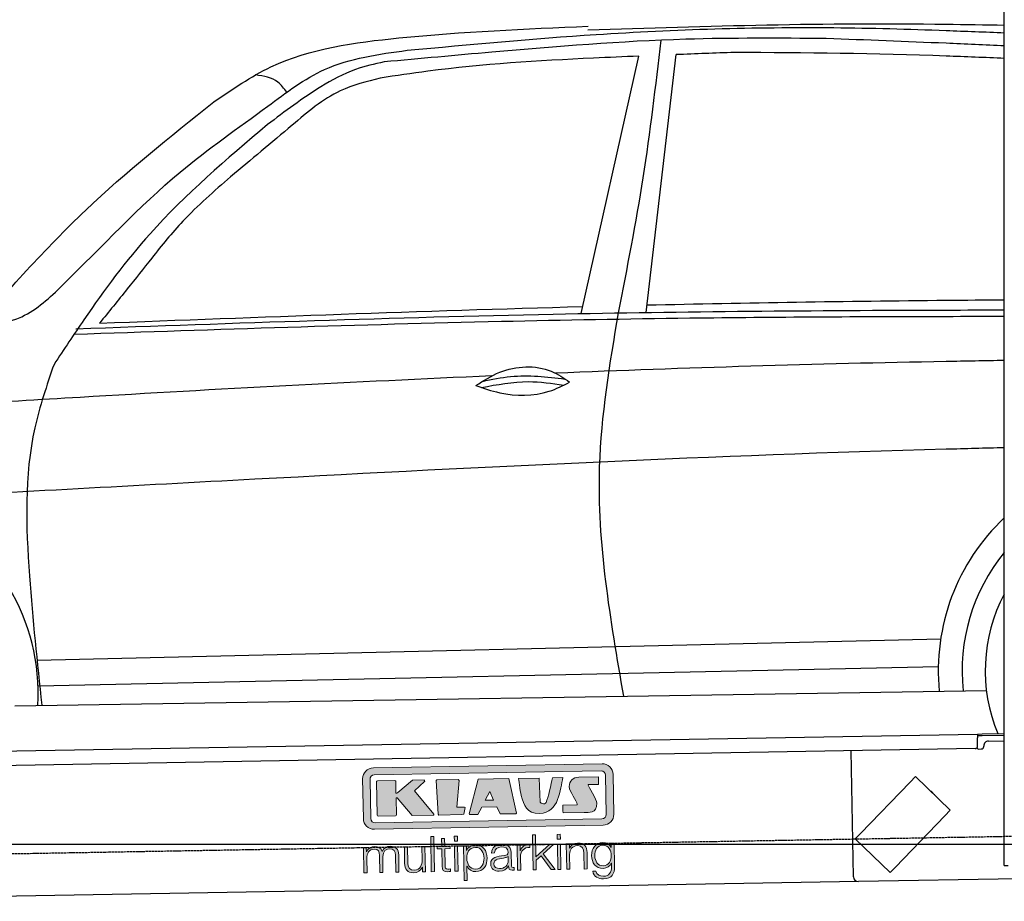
# Model space of a CAD drawing. Header units: millimetres. Extents: x 552 to 7231, y 5767 to 12036.
# Tile 3 of 6: x 2416 to 4448, y 7998 to 9817. Entities that reach past the tile are written whole.
import ezdxf

# ---------------------------------------------------------------- set-up
doc = ezdxf.new("R2010")
doc.units = ezdxf.units.MM
doc.linetypes.add('GEN3', pattern=[6.25, 5, -1.25])
doc.layers.get('0').update_dxf_attribs({"lineweight": 25})
doc.layers.add('3', color=6, linetype='GEN3', lineweight=25)
doc.layers.add('5', color=3, linetype='Continuous', lineweight=25)
doc.layers.add('Car', color=10, linetype='Continuous')
doc.layers.add('Logo', color=7, linetype='Continuous')

# ---------------------------------------------------------------- blocks, each defined once
blk = doc.blocks.new('KLAUS')
at = {"layer": 'Logo', "true_color": 0x7b7b7a}
h = blk.add_hatch(color=8, dxfattribs=at)
h.dxf.hatch_style = 2
edge = h.paths.add_edge_path()
edge.add_spline(control_points=[(3.6, 29.09), (2.88, 29.09), (2.3, 28.51), (2.3, 27.8), (2.3, 27.8), (2.3, 16.11), (2.3, 16.11), (2.3, 15.39), (2.88, 14.81), (3.6, 14.81), (3.6, 14.81), (71.16, 14.81), (71.16, 14.81), (71.88, 14.81), (72.46, 15.39), (72.46, 16.11), (72.46, 16.11), (72.46, 27.8), (72.46, 27.8), (72.46, 28.51), (71.88, 29.09), (71.16, 29.09), (71.16, 29.09), (3.6, 29.09), (3.6, 29.09), (3.6, 29.09), (3.6, 29.09), (3.6, 29.09)], knot_values=[0, 0, 0, 0, 1, 1, 1, 2, 2, 2, 3, 3, 3, 4, 4, 4, 5, 5, 5, 6, 6, 6, 7, 7, 7, 8, 8, 8, 9, 9, 9, 9], degree=3, periodic=0)
edge = h.paths.add_edge_path()
edge.add_spline(control_points=[(3.35, 31.23), (3.35, 31.23), (71.47, 31.23), (71.47, 31.23), (73.26, 31.23), (74.71, 29.77), (74.71, 27.99), (74.71, 27.99), (74.71, 16.17), (74.71, 16.17), (74.71, 14.38), (73.26, 12.93), (71.47, 12.93), (71.47, 12.93), (3.35, 12.93), (3.35, 12.93), (1.56, 12.93), (0.11, 14.38), (0.11, 16.17), (0.11, 16.17), (0.11, 27.99), (0.11, 27.99), (0.11, 29.77), (1.56, 31.23), (3.35, 31.23), (3.35, 31.23), (3.35, 31.23), (3.35, 31.23)], knot_values=[0, 0, 0, 0, 1, 1, 1, 2, 2, 2, 3, 3, 3, 4, 4, 4, 5, 5, 5, 6, 6, 6, 7, 7, 7, 8, 8, 8, 9, 9, 9, 9], degree=3, periodic=0)
h = blk.add_hatch(color=8, dxfattribs=at)
h.dxf.hatch_style = 2
edge = h.paths.add_edge_path()
edge.add_spline(control_points=[(4.5, 27.33), (4.5, 27.33), (9.7, 27.33), (9.7, 27.33), (9.84, 27.33), (9.96, 27.22), (9.96, 27.08), (9.96, 27.08), (9.96, 23.69), (9.96, 23.69), (9.96, 23.69), (9.94, 23.64), (10.04, 23.59), (10.14, 23.53), (10.2, 23.57), (10.2, 23.57), (10.2, 23.57), (10.51, 23.75), (10.51, 23.75), (10.51, 23.75), (14.94, 27.33), (14.94, 27.33), (14.94, 27.33), (18.41, 27.33), (18.41, 27.33), (18.41, 27.33), (18.49, 27.33), (18.56, 27.2), (18.65, 27.04), (18.53, 26.91), (18.53, 26.91), (18.53, 26.91), (15.49, 24.11), (15.49, 24.11), (15.49, 24.11), (21.14, 17.06), (21.14, 17.06), (21.14, 17.06), (21.13, 16.91), (21.13, 16.91), (21.08, 16.84), (20.99, 16.82), (20.99, 16.82), (20.99, 16.82), (14.7, 16.82), (14.7, 16.82), (14.7, 16.82), (10.26, 22.17), (10.26, 22.17), (10.26, 22.17), (10.19, 22.24), (10.08, 22.21), (9.97, 22.18), (9.96, 22.11), (9.96, 22.11), (9.96, 22.11), (9.96, 17.08), (9.96, 17.08), (9.96, 16.94), (9.84, 16.82), (9.7, 16.82), (9.7, 16.82), (4.5, 16.82), (4.5, 16.82), (4.36, 16.82), (4.25, 16.94), (4.25, 17.08), (4.25, 17.08), (4.25, 27.08), (4.25, 27.08), (4.25, 27.22), (4.36, 27.33), (4.5, 27.33), (4.5, 27.33), (4.5, 27.33), (4.5, 27.33)], knot_values=[0, 0, 0, 0, 1, 1, 1, 2, 2, 2, 3, 3, 3, 4, 4, 4, 5, 5, 5, 6, 6, 6, 7, 7, 7, 8, 8, 8, 9, 9, 9, 10, 10, 10, 11, 11, 11, 12, 12, 12, 13, 13, 13, 14, 14, 14, 15, 15, 15, 16, 16, 16, 17, 17, 17, 18, 18, 18, 19, 19, 19, 20, 20, 20, 21, 21, 21, 22, 22, 22, 23, 23, 23, 24, 24, 24, 25, 25, 25, 25], degree=3, periodic=0)
h = blk.add_hatch(color=8, dxfattribs=at)
h.dxf.hatch_style = 2
h.paths.add_polyline_path([(22.42, 17.06), (21.97, 27.15), (22.24, 27.33), (28.55, 27.33), (28.86, 26.97), (28.01, 19.08), (30.26, 19.07), (30.44, 18.95), (30.08, 16.95), (29.49, 16.82), (22.6, 16.82)])
h = blk.add_hatch(color=8, dxfattribs=at)
h.paths.add_polyline_path([(36.52, 21.01), (38.93, 21.01), (37.87, 23.57)])
h.paths.add_polyline_path([(34.52, 27.33), (43.65, 27.33), (45.76, 16.94), (45.57, 16.82), (40.83, 16.82), (39.89, 18.95), (35.42, 18.95), (34.27, 16.82), (31.78, 16.82), (31.66, 17)])
h = blk.add_hatch(color=8, dxfattribs=at)
h.dxf.hatch_style = 2
edge = h.paths.add_edge_path()
edge.add_spline(control_points=[(52.69, 27.32), (52.69, 27.32), (52.88, 20.14), (52.88, 20.14), (53.01, 19.89), (53.2, 19.77), (53.43, 19.71), (53.91, 19.59), (54.43, 19.57), (54.64, 20.03), (55.23, 21.34), (56.27, 25.45), (56.6, 27.33), (56.6, 27.33), (59.77, 27.33), (59.77, 27.33), (58.77, 23.9), (58.56, 16.82), (52.63, 16.76), (48.72, 16.72), (48.01, 19.35), (47.27, 22.24), (46.89, 23.68), (46.54, 27.33), (46.54, 27.33), (46.54, 27.33), (52.69, 27.32), (52.69, 27.32), (52.69, 27.32), (52.69, 27.32), (52.69, 27.32)], knot_values=[0, 0, 0, 0, 1, 1, 1, 2, 2, 2, 3, 3, 3, 4, 4, 4, 5, 5, 5, 6, 6, 6, 7, 7, 7, 8, 8, 8, 9, 9, 9, 10, 10, 10, 10], degree=3, periodic=0)
h = blk.add_hatch(color=8, dxfattribs=at)
h.dxf.hatch_style = 2
edge = h.paths.add_edge_path()
edge.add_spline(control_points=[(64.46, 27.33), (64.46, 27.33), (70.31, 27.33), (70.31, 27.33), (70.31, 26.52), (70.31, 26.02), (70.31, 25.12), (70.31, 25.12), (67.3, 25.12), (67.3, 25.12), (67.24, 25.04), (67.25, 25.11), (67.25, 24.91), (67.25, 24.88), (69.73, 20.38), (69.73, 19.57), (69.73, 16.4), (67.22, 16.81), (65.9, 16.82), (65.9, 16.82), (59.59, 16.82), (59.59, 16.82), (59.59, 17.76), (59.59, 18.23), (59.59, 19.14), (59.59, 19.14), (63.75, 19.14), (63.75, 19.14), (63.82, 19.22), (63.81, 19.11), (63.81, 19.31), (63.81, 20.32), (61.58, 23.06), (61.58, 24.63), (61.58, 26.33), (62.83, 27.34), (64.46, 27.33), (64.46, 27.33), (64.46, 27.33), (64.46, 27.33)], knot_values=[0, 0, 0, 0, 1, 1, 1, 2, 2, 2, 3, 3, 3, 4, 4, 4, 5, 5, 5, 6, 6, 6, 7, 7, 7, 8, 8, 8, 9, 9, 9, 10, 10, 10, 11, 11, 11, 12, 12, 12, 13, 13, 13, 13], degree=3, periodic=0)
at = {"layer": 'Logo', "true_color": 0xef7c00}
h = blk.add_hatch(color=30, dxfattribs=at)
h.dxf.hatch_style = 2
h.paths.add_polyline_path([(20.07, 0), (20.99, 0), (20.99, 10.45), (20.07, 10.45)])
h = blk.add_hatch(color=30, dxfattribs=at)
h.dxf.hatch_style = 2
edge = h.paths.add_edge_path()
edge.add_spline(control_points=[(24.22, 9.82), (24.22, 9.82), (23.3, 9.82), (23.3, 9.82), (23.3, 9.82), (23.3, 7.55), (23.3, 7.55), (23.3, 7.55), (21.98, 7.55), (21.98, 7.55), (21.98, 7.55), (21.98, 6.78), (21.98, 6.78), (21.98, 6.78), (23.3, 6.78), (23.3, 6.78), (23.3, 6.78), (23.3, 1.61), (23.3, 1.61), (23.28, 0.32), (23.71, -0.09), (24.94, -0.09), (25.22, -0.09), (25.48, -0.06), (25.76, -0.06), (25.76, -0.06), (25.76, 0.73), (25.76, 0.73), (25.5, 0.7), (25.23, 0.69), (24.97, 0.69), (24.31, 0.73), (24.22, 1.08), (24.22, 1.68), (24.22, 1.68), (24.22, 6.78), (24.22, 6.78), (24.22, 6.78), (25.76, 6.78), (25.76, 6.78), (25.76, 6.78), (25.76, 7.55), (25.76, 7.55), (25.76, 7.55), (24.22, 7.55), (24.22, 7.55), (24.22, 7.55), (24.22, 9.82), (24.22, 9.82), (24.22, 9.82), (24.22, 9.82), (24.22, 9.82)], knot_values=[0, 0, 0, 0, 1, 1, 1, 2, 2, 2, 3, 3, 3, 4, 4, 4, 5, 5, 5, 6, 6, 6, 7, 7, 7, 8, 8, 8, 9, 9, 9, 10, 10, 10, 11, 11, 11, 12, 12, 12, 13, 13, 13, 14, 14, 14, 15, 15, 15, 16, 16, 16, 17, 17, 17, 17], degree=3, periodic=0)
h = blk.add_hatch(color=30, dxfattribs=at)
h.paths.add_polyline_path([(27.1, 0), (28.03, 0), (28.03, 7.55), (27.1, 7.55)])
h.paths.add_polyline_path([(27.1, 8.98), (28.03, 8.98), (28.03, 10.45), (27.1, 10.45)])
h = blk.add_hatch(color=30, dxfattribs=at)
h.dxf.hatch_style = 2
h.paths.add_polyline_path([(50.4, 0), (51.32, 0), (51.32, 2.87), (52.82, 4.11), (55.8, 0), (56.96, 0), (53.52, 4.76), (56.74, 7.55), (55.51, 7.55), (51.32, 3.89), (51.32, 10.45), (50.4, 10.45)])
h = blk.add_hatch(color=30, dxfattribs=at)
h.paths.add_polyline_path([(57.74, 0), (58.66, 0), (58.66, 7.55), (57.74, 7.55)])
h.paths.add_polyline_path([(57.74, 8.98), (58.66, 8.98), (58.66, 10.45), (57.74, 10.45)])
h = blk.add_hatch(color=30, dxfattribs=at)
h.dxf.hatch_style = 2
edge = h.paths.add_edge_path()
edge.add_spline(control_points=[(0, 0), (0, 0), (0.92, 0), (0.92, 0), (0.92, 0), (0.92, 4.22), (0.92, 4.22), (0.94, 5.8), (1.58, 7), (3.18, 7), (4.35, 7), (4.77, 6.15), (4.76, 5.12), (4.76, 5.12), (4.76, 0), (4.76, 0), (4.76, 0), (5.68, 0), (5.68, 0), (5.68, 0), (5.68, 4.27), (5.68, 4.27), (5.68, 5.68), (6.14, 7), (7.73, 7), (9.05, 7), (9.52, 6.32), (9.52, 5.08), (9.52, 5.08), (9.52, 0), (9.52, 0), (9.52, 0), (10.44, 0), (10.44, 0), (10.44, 0), (10.44, 5.12), (10.44, 5.12), (10.44, 6.91), (9.59, 7.77), (7.94, 7.77), (6.94, 7.77), (5.99, 7.29), (5.54, 6.3), (5.26, 7.29), (4.36, 7.77), (3.37, 7.77), (2.17, 7.77), (1.38, 7.19), (0.89, 6.28), (0.89, 6.28), (0.85, 6.28), (0.85, 6.28), (0.85, 6.28), (0.85, 7.55), (0.85, 7.55), (0.85, 7.55), (0, 7.55), (0, 7.55), (0, 7.55), (0, 0), (0, 0), (0, 0), (0, 0), (0, 0)], knot_values=[0, 0, 0, 0, 1, 1, 1, 2, 2, 2, 3, 3, 3, 4, 4, 4, 5, 5, 5, 6, 6, 6, 7, 7, 7, 8, 8, 8, 9, 9, 9, 10, 10, 10, 11, 11, 11, 12, 12, 12, 13, 13, 13, 14, 14, 14, 15, 15, 15, 16, 16, 16, 17, 17, 17, 18, 18, 18, 19, 19, 19, 20, 20, 20, 21, 21, 21, 21], degree=3, periodic=0)
h = blk.add_hatch(color=30, dxfattribs=at)
h.dxf.hatch_style = 2
edge = h.paths.add_edge_path()
edge.add_spline(control_points=[(18.31, 7.55), (18.31, 7.55), (17.39, 7.55), (17.39, 7.55), (17.39, 7.55), (17.39, 3.59), (17.39, 3.59), (17.39, 2.05), (16.7, 0.56), (15.12, 0.56), (13.66, 0.56), (13.15, 1.27), (13.1, 2.64), (13.1, 2.64), (13.1, 7.55), (13.1, 7.55), (13.1, 7.55), (12.18, 7.55), (12.18, 7.55), (12.18, 7.55), (12.18, 2.65), (12.18, 2.65), (12.18, 0.89), (12.93, -0.22), (14.83, -0.22), (15.96, -0.22), (16.95, 0.35), (17.44, 1.36), (17.44, 1.36), (17.47, 1.36), (17.47, 1.36), (17.47, 1.36), (17.47, 0), (17.47, 0), (17.47, 0), (18.31, 0), (18.31, 0), (18.31, 0), (18.31, 7.55), (18.31, 7.55), (18.31, 7.55), (18.31, 7.55), (18.31, 7.55)], knot_values=[0, 0, 0, 0, 1, 1, 1, 2, 2, 2, 3, 3, 3, 4, 4, 4, 5, 5, 5, 6, 6, 6, 7, 7, 7, 8, 8, 8, 9, 9, 9, 10, 10, 10, 11, 11, 11, 12, 12, 12, 13, 13, 13, 14, 14, 14, 14], degree=3, periodic=0)
h = blk.add_hatch(color=30, dxfattribs=at)
edge = h.paths.add_edge_path()
edge.add_spline(control_points=[(35.84, 3.78), (35.84, 2.21), (35.12, 0.56), (33.37, 0.56), (31.4, 0.56), (30.72, 2.21), (30.72, 3.78), (30.72, 5.49), (31.33, 7), (33.37, 7), (35.12, 7), (35.84, 5.34), (35.84, 3.78), (35.84, 3.78), (35.84, 3.78), (35.84, 3.78)], knot_values=[0, 0, 0, 0, 1, 1, 1, 2, 2, 2, 3, 3, 3, 4, 4, 4, 5, 5, 5, 5], degree=3, periodic=0)
edge = h.paths.add_edge_path()
edge.add_spline(control_points=[(29.79, -2.8), (29.79, -2.8), (30.72, -2.8), (30.72, -2.8), (30.72, -2.8), (30.72, 1.43), (30.72, 1.43), (30.72, 1.43), (30.74, 1.43), (30.74, 1.43), (31.14, 0.35), (32.24, -0.22), (33.37, -0.22), (35.66, -0.22), (36.76, 1.64), (36.76, 3.78), (36.76, 5.91), (35.66, 7.77), (33.37, 7.77), (32.15, 7.77), (31.1, 7.14), (30.67, 6.12), (30.67, 6.12), (30.64, 6.12), (30.64, 6.12), (30.64, 6.12), (30.64, 7.55), (30.64, 7.55), (30.64, 7.55), (29.79, 7.55), (29.79, 7.55), (29.79, 7.55), (29.79, -2.8), (29.79, -2.8), (29.79, -2.8), (29.79, -2.8), (29.79, -2.8)], knot_values=[0, 0, 0, 0, 1, 1, 1, 2, 2, 2, 3, 3, 3, 4, 4, 4, 5, 5, 5, 6, 6, 6, 7, 7, 7, 8, 8, 8, 9, 9, 9, 10, 10, 10, 11, 11, 11, 12, 12, 12, 12], degree=3, periodic=0)
h = blk.add_hatch(color=30, dxfattribs=at)
edge = h.paths.add_edge_path()
edge.add_spline(control_points=[(43.03, 2.93), (43.04, 1.45), (41.8, 0.56), (40.39, 0.56), (39.53, 0.56), (38.71, 1.13), (38.71, 2.05), (38.71, 3.53), (40.66, 3.51), (42.22, 3.79), (42.47, 3.84), (42.88, 3.91), (43, 4.13), (43, 4.13), (43.03, 4.13), (43.03, 4.13), (43.03, 4.13), (43.03, 2.93), (43.03, 2.93), (43.03, 2.93), (43.03, 2.93), (43.03, 2.93)], knot_values=[0, 0, 0, 0, 1, 1, 1, 2, 2, 2, 3, 3, 3, 4, 4, 4, 5, 5, 5, 6, 6, 6, 7, 7, 7, 7], degree=3, periodic=0)
edge = h.paths.add_edge_path()
edge.add_spline(control_points=[(39.03, 5.24), (39.06, 6.47), (39.91, 7), (41.05, 7), (42.14, 7), (43.03, 6.69), (43.03, 5.45), (43.03, 4.61), (42.6, 4.51), (41.84, 4.42), (39.85, 4.19), (37.79, 4.11), (37.79, 1.99), (37.79, 0.47), (38.93, -0.22), (40.32, -0.22), (41.77, -0.22), (42.43, 0.34), (43.07, 1.32), (43.07, 1.32), (43.1, 1.32), (43.1, 1.32), (43.1, 0.53), (43.25, 0), (44.19, 0), (44.43, 0), (44.58, 0.01), (44.79, 0.06), (44.79, 0.06), (44.79, 0.83), (44.79, 0.83), (44.71, 0.81), (44.6, 0.78), (44.49, 0.78), (44.13, 0.78), (43.95, 0.98), (43.95, 1.33), (43.95, 1.33), (43.95, 5.34), (43.95, 5.34), (43.95, 7.36), (42.5, 7.77), (41.17, 7.77), (39.44, 7.77), (38.2, 7.01), (38.11, 5.24), (38.11, 5.24), (39.03, 5.24), (39.03, 5.24), (39.03, 5.24), (39.03, 5.24), (39.03, 5.24)], knot_values=[0, 0, 0, 0, 1, 1, 1, 2, 2, 2, 3, 3, 3, 4, 4, 4, 5, 5, 5, 6, 6, 6, 7, 7, 7, 8, 8, 8, 9, 9, 9, 10, 10, 10, 11, 11, 11, 12, 12, 12, 13, 13, 13, 14, 14, 14, 15, 15, 15, 16, 16, 16, 17, 17, 17, 17], degree=3, periodic=0)
h = blk.add_hatch(color=30, dxfattribs=at)
h.dxf.hatch_style = 2
edge = h.paths.add_edge_path()
edge.add_spline(control_points=[(45.79, 0), (45.79, 0), (46.71, 0), (46.71, 0), (46.71, 0), (46.71, 4.03), (46.71, 4.03), (46.71, 5.59), (47.85, 6.82), (49.52, 6.73), (49.52, 6.73), (49.52, 7.66), (49.52, 7.66), (48.16, 7.72), (47.14, 7), (46.67, 5.78), (46.67, 5.78), (46.64, 5.78), (46.64, 5.78), (46.64, 5.78), (46.64, 7.55), (46.64, 7.55), (46.64, 7.55), (45.79, 7.55), (45.79, 7.55), (45.79, 7.55), (45.79, 0), (45.79, 0), (45.79, 0), (45.79, 0), (45.79, 0)], knot_values=[0, 0, 0, 0, 1, 1, 1, 2, 2, 2, 3, 3, 3, 4, 4, 4, 5, 5, 5, 6, 6, 6, 7, 7, 7, 8, 8, 8, 9, 9, 9, 10, 10, 10, 10], degree=3, periodic=0)
h = blk.add_hatch(color=30, dxfattribs=at)
h.dxf.hatch_style = 2
edge = h.paths.add_edge_path()
edge.add_spline(control_points=[(60.41, 0), (60.41, 0), (61.33, 0), (61.33, 0), (61.33, 0), (61.33, 4.41), (61.33, 4.41), (61.36, 5.89), (62.24, 7), (63.7, 7), (65.2, 7), (65.62, 6.02), (65.62, 4.71), (65.62, 4.71), (65.62, 0), (65.62, 0), (65.62, 0), (66.54, 0), (66.54, 0), (66.54, 0), (66.54, 4.86), (66.54, 4.86), (66.54, 6.66), (65.9, 7.77), (63.78, 7.77), (62.71, 7.77), (61.7, 7.16), (61.36, 6.25), (61.36, 6.25), (61.33, 6.25), (61.33, 6.25), (61.33, 6.25), (61.33, 7.55), (61.33, 7.55), (61.33, 7.55), (60.41, 7.55), (60.41, 7.55), (60.41, 7.55), (60.41, 0), (60.41, 0), (60.41, 0), (60.41, 0), (60.41, 0)], knot_values=[0, 0, 0, 0, 1, 1, 1, 2, 2, 2, 3, 3, 3, 4, 4, 4, 5, 5, 5, 6, 6, 6, 7, 7, 7, 8, 8, 8, 9, 9, 9, 10, 10, 10, 11, 11, 11, 12, 12, 12, 13, 13, 13, 14, 14, 14, 14], degree=3, periodic=0)
h = blk.add_hatch(color=30, dxfattribs=at)
edge = h.paths.add_edge_path()
edge.add_spline(control_points=[(71.32, 0.86), (69.62, 0.86), (68.83, 2.34), (68.83, 3.86), (68.83, 5.43), (69.56, 7), (71.32, 7), (73.06, 7), (73.75, 5.34), (73.75, 3.86), (73.75, 2.33), (72.91, 0.86), (71.32, 0.86), (71.32, 0.86), (71.32, 0.86), (71.32, 0.86)], knot_values=[0, 0, 0, 0, 1, 1, 1, 2, 2, 2, 3, 3, 3, 4, 4, 4, 5, 5, 5, 5], degree=3, periodic=0)
edge = h.paths.add_edge_path()
edge.add_spline(control_points=[(74.67, 7.55), (74.67, 7.55), (73.75, 7.55), (73.75, 7.55), (73.75, 7.55), (73.75, 6.25), (73.75, 6.25), (73.75, 6.25), (73.72, 6.25), (73.72, 6.25), (73.35, 7.09), (72.41, 7.77), (71.32, 7.77), (69.13, 7.77), (67.9, 6.05), (67.9, 3.97), (67.9, 1.82), (68.9, 0.09), (71.32, 0.09), (72.4, 0.09), (73.29, 0.72), (73.72, 1.64), (73.72, 1.64), (73.75, 1.64), (73.75, 1.64), (73.75, 1.64), (73.75, 0.61), (73.75, 0.61), (73.75, -1.23), (73.01, -2.24), (71.32, -2.24), (70.29, -2.24), (69.31, -1.85), (69.1, -0.73), (69.1, -0.73), (68.18, -0.73), (68.18, -0.73), (68.31, -2.34), (69.81, -3.02), (71.32, -3.02), (73.79, -3.02), (74.65, -1.64), (74.67, 0.61), (74.67, 0.61), (74.67, 7.55), (74.67, 7.55), (74.67, 7.55), (74.67, 7.55), (74.67, 7.55)], knot_values=[0, 0, 0, 0, 1, 1, 1, 2, 2, 2, 3, 3, 3, 4, 4, 4, 5, 5, 5, 6, 6, 6, 7, 7, 7, 8, 8, 8, 9, 9, 9, 10, 10, 10, 11, 11, 11, 12, 12, 12, 13, 13, 13, 14, 14, 14, 15, 15, 15, 16, 16, 16, 16], degree=3, periodic=0)
at = {"layer": 'Logo', "lineweight": 0}
for points in [[(22.42, 17.06), (21.97, 27.15), (22.24, 27.33), (28.55, 27.33), (28.86, 26.97), (28.01, 19.08), (30.26, 19.07), (30.44, 18.95), (30.08, 16.95), (29.49, 16.82), (22.6, 16.82), (22.42, 17.06), (22.42, 17.06)], [(34.52, 27.33), (43.65, 27.33), (45.76, 16.94), (45.57, 16.82), (40.83, 16.82), (39.89, 18.95), (35.42, 18.95), (34.27, 16.82), (31.78, 16.82), (31.66, 17), (34.52, 27.33), (34.52, 27.33)], [(36.52, 21.01), (38.93, 21.01), (37.87, 23.57), (36.52, 21.01), (36.52, 21.01)], [(20.07, 0), (20.99, 0), (20.99, 10.45), (20.07, 10.45), (20.07, 0), (20.07, 0)], [(27.1, 8.98), (28.03, 8.98), (28.03, 10.45), (27.1, 10.45), (27.1, 8.98), (27.1, 8.98)], [(50.4, 0), (51.32, 0), (51.32, 2.87), (52.82, 4.11), (55.8, 0), (56.96, 0), (53.52, 4.76), (56.74, 7.55), (55.51, 7.55), (51.32, 3.89), (51.32, 10.45), (50.4, 10.45), (50.4, 0), (50.4, 0)], [(57.74, 8.98), (58.66, 8.98), (58.66, 10.45), (57.74, 10.45), (57.74, 8.98), (57.74, 8.98)], [(27.1, 0), (28.03, 0), (28.03, 7.55), (27.1, 7.55), (27.1, 0), (27.1, 0)], [(57.74, 0), (58.66, 0), (58.66, 7.55), (57.74, 7.55), (57.74, 0), (57.74, 0)]]:
    blk.add_lwpolyline(points, dxfattribs=at)
for points, knots in [([(3.35, 31.23), (3.35, 31.23), (71.47, 31.23), (71.47, 31.23), (73.26, 31.23), (74.71, 29.77), (74.71, 27.99), (74.71, 27.99), (74.71, 16.17), (74.71, 16.17), (74.71, 14.38), (73.26, 12.93), (71.47, 12.93), (71.47, 12.93), (3.35, 12.93), (3.35, 12.93), (1.56, 12.93), (0.11, 14.38), (0.11, 16.17), (0.11, 16.17), (0.11, 27.99), (0.11, 27.99), (0.11, 29.77), (1.56, 31.23), (3.35, 31.23), (3.35, 31.23), (3.35, 31.23), (3.35, 31.23)], [0, 0, 0, 0, 1, 1, 1, 2, 2, 2, 3, 3, 3, 4, 4, 4, 5, 5, 5, 6, 6, 6, 7, 7, 7, 8, 8, 8, 9, 9, 9, 9]), ([(3.6, 29.09), (2.88, 29.09), (2.3, 28.51), (2.3, 27.8), (2.3, 27.8), (2.3, 16.11), (2.3, 16.11), (2.3, 15.39), (2.88, 14.81), (3.6, 14.81), (3.6, 14.81), (71.16, 14.81), (71.16, 14.81), (71.88, 14.81), (72.46, 15.39), (72.46, 16.11), (72.46, 16.11), (72.46, 27.8), (72.46, 27.8), (72.46, 28.51), (71.88, 29.09), (71.16, 29.09), (71.16, 29.09), (3.6, 29.09), (3.6, 29.09), (3.6, 29.09), (3.6, 29.09), (3.6, 29.09)], [0, 0, 0, 0, 1, 1, 1, 2, 2, 2, 3, 3, 3, 4, 4, 4, 5, 5, 5, 6, 6, 6, 7, 7, 7, 8, 8, 8, 9, 9, 9, 9]), ([(4.5, 27.33), (4.5, 27.33), (9.7, 27.33), (9.7, 27.33), (9.84, 27.33), (9.96, 27.22), (9.96, 27.08), (9.96, 27.08), (9.96, 23.69), (9.96, 23.69), (9.96, 23.69), (9.94, 23.64), (10.04, 23.59), (10.14, 23.53), (10.2, 23.57), (10.2, 23.57), (10.2, 23.57), (10.51, 23.75), (10.51, 23.75), (10.51, 23.75), (14.94, 27.33), (14.94, 27.33), (14.94, 27.33), (18.41, 27.33), (18.41, 27.33), (18.41, 27.33), (18.49, 27.33), (18.56, 27.2), (18.65, 27.04), (18.53, 26.91), (18.53, 26.91), (18.53, 26.91), (15.49, 24.11), (15.49, 24.11), (15.49, 24.11), (21.14, 17.06), (21.14, 17.06), (21.14, 17.06), (21.13, 16.91), (21.13, 16.91), (21.08, 16.84), (20.99, 16.82), (20.99, 16.82), (20.99, 16.82), (14.7, 16.82), (14.7, 16.82), (14.7, 16.82), (10.26, 22.17), (10.26, 22.17), (10.26, 22.17), (10.19, 22.24), (10.08, 22.21), (9.97, 22.18), (9.96, 22.11), (9.96, 22.11), (9.96, 22.11), (9.96, 17.08), (9.96, 17.08), (9.96, 16.94), (9.84, 16.82), (9.7, 16.82), (9.7, 16.82), (4.5, 16.82), (4.5, 16.82), (4.36, 16.82), (4.25, 16.94), (4.25, 17.08), (4.25, 17.08), (4.25, 27.08), (4.25, 27.08), (4.25, 27.22), (4.36, 27.33), (4.5, 27.33), (4.5, 27.33), (4.5, 27.33), (4.5, 27.33)], [0, 0, 0, 0, 1, 1, 1, 2, 2, 2, 3, 3, 3, 4, 4, 4, 5, 5, 5, 6, 6, 6, 7, 7, 7, 8, 8, 8, 9, 9, 9, 10, 10, 10, 11, 11, 11, 12, 12, 12, 13, 13, 13, 14, 14, 14, 15, 15, 15, 16, 16, 16, 17, 17, 17, 18, 18, 18, 19, 19, 19, 20, 20, 20, 21, 21, 21, 22, 22, 22, 23, 23, 23, 24, 24, 24, 25, 25, 25, 25]), ([(52.69, 27.32), (52.69, 27.32), (52.88, 20.14), (52.88, 20.14), (53.01, 19.89), (53.2, 19.77), (53.43, 19.71), (53.91, 19.59), (54.43, 19.57), (54.64, 20.03), (55.23, 21.34), (56.27, 25.45), (56.6, 27.33), (56.6, 27.33), (59.77, 27.33), (59.77, 27.33), (58.77, 23.9), (58.56, 16.82), (52.63, 16.76), (48.72, 16.72), (48.01, 19.35), (47.27, 22.24), (46.89, 23.68), (46.54, 27.33), (46.54, 27.33), (46.54, 27.33), (52.69, 27.32), (52.69, 27.32), (52.69, 27.32), (52.69, 27.32), (52.69, 27.32)], [0, 0, 0, 0, 1, 1, 1, 2, 2, 2, 3, 3, 3, 4, 4, 4, 5, 5, 5, 6, 6, 6, 7, 7, 7, 8, 8, 8, 9, 9, 9, 10, 10, 10, 10]), ([(64.46, 27.33), (64.46, 27.33), (70.31, 27.33), (70.31, 27.33), (70.31, 26.52), (70.31, 26.02), (70.31, 25.12), (70.31, 25.12), (67.3, 25.12), (67.3, 25.12), (67.24, 25.04), (67.25, 25.11), (67.25, 24.91), (67.25, 24.88), (69.73, 20.38), (69.73, 19.57), (69.73, 16.4), (67.22, 16.81), (65.9, 16.82), (65.9, 16.82), (59.59, 16.82), (59.59, 16.82), (59.59, 17.76), (59.59, 18.23), (59.59, 19.14), (59.59, 19.14), (63.75, 19.14), (63.75, 19.14), (63.82, 19.22), (63.81, 19.11), (63.81, 19.31), (63.81, 20.32), (61.58, 23.06), (61.58, 24.63), (61.58, 26.33), (62.83, 27.34), (64.46, 27.33), (64.46, 27.33), (64.46, 27.33), (64.46, 27.33)], [0, 0, 0, 0, 1, 1, 1, 2, 2, 2, 3, 3, 3, 4, 4, 4, 5, 5, 5, 6, 6, 6, 7, 7, 7, 8, 8, 8, 9, 9, 9, 10, 10, 10, 11, 11, 11, 12, 12, 12, 13, 13, 13, 13]), ([(24.22, 9.82), (24.22, 9.82), (23.3, 9.82), (23.3, 9.82), (23.3, 9.82), (23.3, 7.55), (23.3, 7.55), (23.3, 7.55), (21.98, 7.55), (21.98, 7.55), (21.98, 7.55), (21.98, 6.78), (21.98, 6.78), (21.98, 6.78), (23.3, 6.78), (23.3, 6.78), (23.3, 6.78), (23.3, 1.61), (23.3, 1.61), (23.28, 0.32), (23.71, -0.09), (24.94, -0.09), (25.22, -0.09), (25.48, -0.06), (25.76, -0.06), (25.76, -0.06), (25.76, 0.73), (25.76, 0.73), (25.5, 0.7), (25.23, 0.69), (24.97, 0.69), (24.31, 0.73), (24.22, 1.08), (24.22, 1.68), (24.22, 1.68), (24.22, 6.78), (24.22, 6.78), (24.22, 6.78), (25.76, 6.78), (25.76, 6.78), (25.76, 6.78), (25.76, 7.55), (25.76, 7.55), (25.76, 7.55), (24.22, 7.55), (24.22, 7.55), (24.22, 7.55), (24.22, 9.82), (24.22, 9.82), (24.22, 9.82), (24.22, 9.82), (24.22, 9.82)], [0, 0, 0, 0, 1, 1, 1, 2, 2, 2, 3, 3, 3, 4, 4, 4, 5, 5, 5, 6, 6, 6, 7, 7, 7, 8, 8, 8, 9, 9, 9, 10, 10, 10, 11, 11, 11, 12, 12, 12, 13, 13, 13, 14, 14, 14, 15, 15, 15, 16, 16, 16, 17, 17, 17, 17]), ([(0, 0), (0, 0), (0.92, 0), (0.92, 0), (0.92, 0), (0.92, 4.22), (0.92, 4.22), (0.94, 5.8), (1.58, 7), (3.18, 7), (4.35, 7), (4.77, 6.15), (4.76, 5.12), (4.76, 5.12), (4.76, 0), (4.76, 0), (4.76, 0), (5.68, 0), (5.68, 0), (5.68, 0), (5.68, 4.27), (5.68, 4.27), (5.68, 5.68), (6.14, 7), (7.73, 7), (9.05, 7), (9.52, 6.32), (9.52, 5.08), (9.52, 5.08), (9.52, 0), (9.52, 0), (9.52, 0), (10.44, 0), (10.44, 0), (10.44, 0), (10.44, 5.12), (10.44, 5.12), (10.44, 6.91), (9.59, 7.77), (7.94, 7.77), (6.94, 7.77), (5.99, 7.29), (5.54, 6.3), (5.26, 7.29), (4.36, 7.77), (3.37, 7.77), (2.17, 7.77), (1.38, 7.19), (0.89, 6.28), (0.89, 6.28), (0.85, 6.28), (0.85, 6.28), (0.85, 6.28), (0.85, 7.55), (0.85, 7.55), (0.85, 7.55), (0, 7.55), (0, 7.55), (0, 7.55), (0, 0), (0, 0), (0, 0), (0, 0), (0, 0)], [0, 0, 0, 0, 1, 1, 1, 2, 2, 2, 3, 3, 3, 4, 4, 4, 5, 5, 5, 6, 6, 6, 7, 7, 7, 8, 8, 8, 9, 9, 9, 10, 10, 10, 11, 11, 11, 12, 12, 12, 13, 13, 13, 14, 14, 14, 15, 15, 15, 16, 16, 16, 17, 17, 17, 18, 18, 18, 19, 19, 19, 20, 20, 20, 21, 21, 21, 21]), ([(18.31, 7.55), (18.31, 7.55), (17.39, 7.55), (17.39, 7.55), (17.39, 7.55), (17.39, 3.59), (17.39, 3.59), (17.39, 2.05), (16.7, 0.56), (15.12, 0.56), (13.66, 0.56), (13.15, 1.27), (13.1, 2.64), (13.1, 2.64), (13.1, 7.55), (13.1, 7.55), (13.1, 7.55), (12.18, 7.55), (12.18, 7.55), (12.18, 7.55), (12.18, 2.65), (12.18, 2.65), (12.18, 0.89), (12.93, -0.22), (14.83, -0.22), (15.96, -0.22), (16.95, 0.35), (17.44, 1.36), (17.44, 1.36), (17.47, 1.36), (17.47, 1.36), (17.47, 1.36), (17.47, 0), (17.47, 0), (17.47, 0), (18.31, 0), (18.31, 0), (18.31, 0), (18.31, 7.55), (18.31, 7.55), (18.31, 7.55), (18.31, 7.55), (18.31, 7.55)], [0, 0, 0, 0, 1, 1, 1, 2, 2, 2, 3, 3, 3, 4, 4, 4, 5, 5, 5, 6, 6, 6, 7, 7, 7, 8, 8, 8, 9, 9, 9, 10, 10, 10, 11, 11, 11, 12, 12, 12, 13, 13, 13, 14, 14, 14, 14]), ([(29.79, -2.8), (29.79, -2.8), (30.72, -2.8), (30.72, -2.8), (30.72, -2.8), (30.72, 1.43), (30.72, 1.43), (30.72, 1.43), (30.74, 1.43), (30.74, 1.43), (31.14, 0.35), (32.24, -0.22), (33.37, -0.22), (35.66, -0.22), (36.76, 1.64), (36.76, 3.78), (36.76, 5.91), (35.66, 7.77), (33.37, 7.77), (32.15, 7.77), (31.1, 7.14), (30.67, 6.12), (30.67, 6.12), (30.64, 6.12), (30.64, 6.12), (30.64, 6.12), (30.64, 7.55), (30.64, 7.55), (30.64, 7.55), (29.79, 7.55), (29.79, 7.55), (29.79, 7.55), (29.79, -2.8), (29.79, -2.8), (29.79, -2.8), (29.79, -2.8), (29.79, -2.8)], [0, 0, 0, 0, 1, 1, 1, 2, 2, 2, 3, 3, 3, 4, 4, 4, 5, 5, 5, 6, 6, 6, 7, 7, 7, 8, 8, 8, 9, 9, 9, 10, 10, 10, 11, 11, 11, 12, 12, 12, 12]), ([(35.84, 3.78), (35.84, 2.21), (35.12, 0.56), (33.37, 0.56), (31.4, 0.56), (30.72, 2.21), (30.72, 3.78), (30.72, 5.49), (31.33, 7), (33.37, 7), (35.12, 7), (35.84, 5.34), (35.84, 3.78), (35.84, 3.78), (35.84, 3.78), (35.84, 3.78)], [0, 0, 0, 0, 1, 1, 1, 2, 2, 2, 3, 3, 3, 4, 4, 4, 5, 5, 5, 5]), ([(39.03, 5.24), (39.06, 6.47), (39.91, 7), (41.05, 7), (42.14, 7), (43.03, 6.69), (43.03, 5.45), (43.03, 4.61), (42.6, 4.51), (41.84, 4.42), (39.85, 4.19), (37.79, 4.11), (37.79, 1.99), (37.79, 0.47), (38.93, -0.22), (40.32, -0.22), (41.77, -0.22), (42.43, 0.34), (43.07, 1.32), (43.07, 1.32), (43.1, 1.32), (43.1, 1.32), (43.1, 0.53), (43.25, 0), (44.19, 0), (44.43, 0), (44.58, 0.01), (44.79, 0.06), (44.79, 0.06), (44.79, 0.83), (44.79, 0.83), (44.71, 0.81), (44.6, 0.78), (44.49, 0.78), (44.13, 0.78), (43.95, 0.98), (43.95, 1.33), (43.95, 1.33), (43.95, 5.34), (43.95, 5.34), (43.95, 7.36), (42.5, 7.77), (41.17, 7.77), (39.44, 7.77), (38.2, 7.01), (38.11, 5.24), (38.11, 5.24), (39.03, 5.24), (39.03, 5.24), (39.03, 5.24), (39.03, 5.24), (39.03, 5.24)], [0, 0, 0, 0, 1, 1, 1, 2, 2, 2, 3, 3, 3, 4, 4, 4, 5, 5, 5, 6, 6, 6, 7, 7, 7, 8, 8, 8, 9, 9, 9, 10, 10, 10, 11, 11, 11, 12, 12, 12, 13, 13, 13, 14, 14, 14, 15, 15, 15, 16, 16, 16, 17, 17, 17, 17]), ([(45.79, 0), (45.79, 0), (46.71, 0), (46.71, 0), (46.71, 0), (46.71, 4.03), (46.71, 4.03), (46.71, 5.59), (47.85, 6.82), (49.52, 6.73), (49.52, 6.73), (49.52, 7.66), (49.52, 7.66), (48.16, 7.72), (47.14, 7), (46.67, 5.78), (46.67, 5.78), (46.64, 5.78), (46.64, 5.78), (46.64, 5.78), (46.64, 7.55), (46.64, 7.55), (46.64, 7.55), (45.79, 7.55), (45.79, 7.55), (45.79, 7.55), (45.79, 0), (45.79, 0), (45.79, 0), (45.79, 0), (45.79, 0)], [0, 0, 0, 0, 1, 1, 1, 2, 2, 2, 3, 3, 3, 4, 4, 4, 5, 5, 5, 6, 6, 6, 7, 7, 7, 8, 8, 8, 9, 9, 9, 10, 10, 10, 10]), ([(60.41, 0), (60.41, 0), (61.33, 0), (61.33, 0), (61.33, 0), (61.33, 4.41), (61.33, 4.41), (61.36, 5.89), (62.24, 7), (63.7, 7), (65.2, 7), (65.62, 6.02), (65.62, 4.71), (65.62, 4.71), (65.62, 0), (65.62, 0), (65.62, 0), (66.54, 0), (66.54, 0), (66.54, 0), (66.54, 4.86), (66.54, 4.86), (66.54, 6.66), (65.9, 7.77), (63.78, 7.77), (62.71, 7.77), (61.7, 7.16), (61.36, 6.25), (61.36, 6.25), (61.33, 6.25), (61.33, 6.25), (61.33, 6.25), (61.33, 7.55), (61.33, 7.55), (61.33, 7.55), (60.41, 7.55), (60.41, 7.55), (60.41, 7.55), (60.41, 0), (60.41, 0), (60.41, 0), (60.41, 0), (60.41, 0)], [0, 0, 0, 0, 1, 1, 1, 2, 2, 2, 3, 3, 3, 4, 4, 4, 5, 5, 5, 6, 6, 6, 7, 7, 7, 8, 8, 8, 9, 9, 9, 10, 10, 10, 11, 11, 11, 12, 12, 12, 13, 13, 13, 14, 14, 14, 14]), ([(74.67, 7.55), (74.67, 7.55), (73.75, 7.55), (73.75, 7.55), (73.75, 7.55), (73.75, 6.25), (73.75, 6.25), (73.75, 6.25), (73.72, 6.25), (73.72, 6.25), (73.35, 7.09), (72.41, 7.77), (71.32, 7.77), (69.13, 7.77), (67.9, 6.05), (67.9, 3.97), (67.9, 1.82), (68.9, 0.09), (71.32, 0.09), (72.4, 0.09), (73.29, 0.72), (73.72, 1.64), (73.72, 1.64), (73.75, 1.64), (73.75, 1.64), (73.75, 1.64), (73.75, 0.61), (73.75, 0.61), (73.75, -1.23), (73.01, -2.24), (71.32, -2.24), (70.29, -2.24), (69.31, -1.85), (69.1, -0.73), (69.1, -0.73), (68.18, -0.73), (68.18, -0.73), (68.31, -2.34), (69.81, -3.02), (71.32, -3.02), (73.79, -3.02), (74.65, -1.64), (74.67, 0.61), (74.67, 0.61), (74.67, 7.55), (74.67, 7.55), (74.67, 7.55), (74.67, 7.55), (74.67, 7.55)], [0, 0, 0, 0, 1, 1, 1, 2, 2, 2, 3, 3, 3, 4, 4, 4, 5, 5, 5, 6, 6, 6, 7, 7, 7, 8, 8, 8, 9, 9, 9, 10, 10, 10, 11, 11, 11, 12, 12, 12, 13, 13, 13, 14, 14, 14, 15, 15, 15, 16, 16, 16, 16]), ([(71.32, 0.86), (69.62, 0.86), (68.83, 2.34), (68.83, 3.86), (68.83, 5.43), (69.56, 7), (71.32, 7), (73.06, 7), (73.75, 5.34), (73.75, 3.86), (73.75, 2.33), (72.91, 0.86), (71.32, 0.86), (71.32, 0.86), (71.32, 0.86), (71.32, 0.86)], [0, 0, 0, 0, 1, 1, 1, 2, 2, 2, 3, 3, 3, 4, 4, 4, 5, 5, 5, 5]), ([(43.03, 2.93), (43.04, 1.45), (41.8, 0.56), (40.39, 0.56), (39.53, 0.56), (38.71, 1.13), (38.71, 2.05), (38.71, 3.53), (40.66, 3.51), (42.22, 3.79), (42.47, 3.84), (42.88, 3.91), (43, 4.13), (43, 4.13), (43.03, 4.13), (43.03, 4.13), (43.03, 4.13), (43.03, 2.93), (43.03, 2.93), (43.03, 2.93), (43.03, 2.93), (43.03, 2.93)], [0, 0, 0, 0, 1, 1, 1, 2, 2, 2, 3, 3, 3, 4, 4, 4, 5, 5, 5, 6, 6, 6, 7, 7, 7, 7])]:
    blk.add_open_spline(points, degree=3, knots=knots, dxfattribs=at)

msp = doc.modelspace()

# ---------------------------------------------------------------- linework, layer by layer
for p, q in [((4447.57, 8072.48), (4447.57, 9869.48)), ((1732.77, 8297.07), (4392.09, 8343.49)), ((4392.09, 8343.49), (4402.09, 8343.67)), ((4392.09, 8343.49), (4392.23, 8335.49)), ((4402.16, 8339.67), (4392.16, 8339.49)), ((4392.52, 8318.49), (4392.23, 8335.49)), ((4402.09, 8343.67), (4447.57, 8344.46)), ((4447.57, 8340.46), (4402.16, 8339.67)), ((4387.61, 8313.41), (1732.77, 8267.07)), ((4395.13, 8312.54), (4400.13, 8312.63)), ((4405.04, 8317.71), (4405.02, 8318.71)), ((4414.85, 8328.89), (4447.57, 8329.46)), ((4136.19, 8048.98), (4131.65, 8308.94)), ((4264.17, 8255.82), (4253.06, 8244.31)), ((4264.17, 8255.82), (4336.1, 8186.35)), ((4150.94, 8138.56), (4253.06, 8244.31)), ((4297.25, 8224.57), (4303.72, 8218.32)), ((4324.99, 8174.84), (4222.87, 8069.1)), ((4324.99, 8174.84), (4336.1, 8186.35)), ((4150.94, 8138.56), (4139.83, 8127.06)), ((4211.76, 8057.59), (4139.83, 8127.06)), ((4447.57, 8072.48), (4447.57, 8097.48)), ((4211.76, 8057.59), (4222.87, 8069.1)), ((4447.57, 8072.48), (4455.57, 8072.48)), ((4146.36, 8039.16), (1812.77, 7998.42)), ((4476.48, 8044.92), (4146.36, 8039.16))]:
    msp.add_line(p, q)
for centre, radius, start, end in [((4387.52, 8318.41), 5, 271, 1), ((4395.04, 8317.54), 5, 214.23672, 271), ((4400.04, 8317.63), 5, 271, 1), ((4415.02, 8318.89), 10, 91, 181), ((4296.55, 8223.85), 1, 46, 106), ((4303.03, 8217.6), 1, 346, 46), ((4146.19, 8049.15), 10, 181, 271)]:
    msp.add_arc(centre, radius, start, end)
at = {"layer": '3'}
msp.add_line((1175.28, 8075.31), (6230.44, 8163.55), dxfattribs=at)
at = {"layer": '5'}
msp.add_line((6272.78, 8115.9), (872.77, 8115.9), dxfattribs=at)
at = {"layer": 'Car'}
for p, q in [((3574.36, 9210.71), (3693.63, 9741.75)), ((3708.25, 9212.98), (3770.52, 9744.83)), ((2451.58, 8496), (4316.37, 8539.87)), ((2453.77, 8442.57), (4311.43, 8482.77)), ((2405.75, 8401.82), (4410.59, 8433.09))]:
    msp.add_line(p, q, dxfattribs=at)
for centre, radius, start, end in [((2025.06, 8426.66), 429.01, 356.78001, 132.94503), ((4744.48, 8474.07), 433.14, 133.27435, 185.61146), ((4744.48, 8474.07), 384.05, 140.63551, 186.23839), ((4744.48, 8474.07), 336.4, 151.96075, 202.7049)]:
    msp.add_arc(centre, radius, start, end, dxfattribs=at)
for points in [[(2816.18, 9647.32), (2934.35, 9719.39), (3198.48, 9779.24), (3589.13, 9803.38)], [(4080.11, 9778.03), (3790.19, 9776.49), (3389.97, 9749.83), (3167.83, 9729.78)], [(3651.47, 9212.08), (3702.36, 9490.94), (3739.41, 9774.64)], [(2330.57, 9182.69), (2420.08, 9204.32), (2504.14, 9269.16), (2747.18, 9502.54), (2927.58, 9638.41), (3044.95, 9714.18), (3215.37, 9753.73)], [(3167.83, 9729.78), (3108.83, 9714.15), (3037.45, 9678.55), (2927.14, 9600.45)], [(3159.91, 9696.41), (3077.42, 9670.07), (2978.05, 9599.34), (2850.98, 9492.73)], [(2966.76, 9667.17), (2948.57, 9688.36), (2902.57, 9702.85)], [(2313.35, 9169.97), (2551.97, 9423.96), (2816.18, 9647.32)], [(2927.14, 9600.45), (2684.77, 9375.29), (2548.37, 9198.13), (2486.62, 9105.88)], [(2850.98, 9492.73), (2752.61, 9401.22), (2688.27, 9325.22), (2637.67, 9261.41), (2580.36, 9190.84)], [(3662.32, 8421.41), (3612.49, 8894.72), (3651.47, 9212.08)], [(2486.62, 9105.88), (2446.98, 8975.12), (2435.92, 8669.58), (2461.49, 8402.69)], [(3357.01, 9062.31), (3406.37, 9089.57), (3512.82, 9091.68), (3550.59, 9069.23)]]:
    msp.add_spline(points, degree=3, dxfattribs=at)
for points, knots in [([(3215.37, 9753.73), (3345.15, 9765.79), (3637.76, 9792.99), (4009.56, 9804.43), (4249.96, 9797.62), (4327.32, 9794.67), (4327.32, 9794.67), (4327.32, 9794.67), (4327.32, 9794.67), (4367.4, 9793.14), (4407.49, 9791.61), (4447.57, 9790.09)], [0, 0, 0, 0, 391.0411305, 881.6519066, 1113.7589394, 1113.7589394, 1113.7589394, 1113.7590261, 1113.7590261, 1113.7590261, 1234.009072, 1234.009072, 1234.009072, 1234.009072]), ([(3588.18, 9795.95), (3834.63, 9803.7), (4081.07, 9811.44), (4327.32, 9807.66), (4327.32, 9807.66), (4327.32, 9807.66), (4327.32, 9807.66), (4367.4, 9807.04), (4407.49, 9806.43), (4447.57, 9805.81)], [0, 0, 0, 0, 739.1915106, 739.1915106, 739.1915106, 739.1916372, 739.1916372, 739.1916372, 859.508328, 859.508328, 859.508328, 859.508328]), ([(4447.57, 9762.92), (4407.49, 9764.66), (4367.4, 9766.41), (4327.32, 9768.16), (4327.32, 9768.16), (4327.32, 9768.16), (4327.32, 9768.16), (4244.68, 9771.75), (4162.4, 9774.89), (4080.11, 9778.03)], [468.0529932, 468.0529932, 468.0529932, 468.0529932, 588.1244368, 588.1244368, 588.1244368, 588.1244939, 588.1244939, 588.1244939, 835.6912067, 835.6912067, 835.6912067, 835.6912067]), ([(3693.63, 9741.75), (3662.39, 9740.45), (3516.81, 9734.04), (3338.22, 9723.36), (3192.49, 9701.34), (3159.91, 9696.41)], [197.2565359, 197.2565359, 197.2565359, 197.2565359, 291.0634521, 634.2851498, 733.1221344, 733.1221344, 733.1221344, 733.1221344]), ([(4447.57, 9737.18), (4407.49, 9738.74), (4367.4, 9740.3), (4327.32, 9741.86), (4327.32, 9741.86), (4327.32, 9741.86), (4327.32, 9741.86), (4181.79, 9747.52), (4036.25, 9748.43), (3890.71, 9749.33)], [763.7977749, 763.7977749, 763.7977749, 763.7977749, 884.0756921, 884.0756921, 884.0756921, 884.0758419, 884.0758419, 884.0758419, 1320.8101244, 1320.8101244, 1320.8101244, 1320.8101244]), ([(3710.06, 9228.46), (3915.78, 9233.22), (4121.55, 9236.36), (4327.32, 9238.28), (4327.32, 9238.28), (4327.32, 9238.28), (4327.32, 9238.28), (4367.4, 9238.65), (4407.49, 9239.03), (4447.57, 9239.4)], [1130.3304231, 1130.3304231, 1130.3304231, 1130.3304231, 1747.6661122, 1747.6661122, 1747.6661122, 1747.6661316, 1747.6661316, 1747.6661316, 1867.9111656, 1867.9111656, 1867.9111656, 1867.9111656]), ([(2528.02, 9168.16), (2821.89, 9178.15), (3245.25, 9192.54), (3845.1, 9203.11), (4150.99, 9204.75), (4327.32, 9205), (4327.32, 9205), (4327.32, 9205), (4327.32, 9205), (4367.4, 9205.06), (4407.49, 9205.11), (4447.57, 9205.17)], [0, 0, 0, 0, 882.1022679, 1270.7707084, 1799.7799897, 1799.7799897, 1799.7799897, 1799.7800046, 1799.7800046, 1799.7800046, 1920.0238785, 1920.0238785, 1920.0238785, 1920.0238785]), ([(2531.6, 9179.43), (2860, 9191.12), (3458.42, 9212.42), (4057.14, 9217.37), (4327.32, 9217.99), (4327.32, 9217.99), (4327.32, 9217.99), (4327.32, 9217.99), (4367.4, 9218.09), (4407.49, 9218.18), (4447.57, 9218.27)], [0, 0, 0, 0, 985.7397268, 1796.2742533, 1796.2742533, 1796.2742533, 1796.274268, 1796.274268, 1796.274268, 1916.5145772, 1916.5145772, 1916.5145772, 1916.5145772]), ([(4447.57, 9113.93), (4407.49, 9113.21), (4367.4, 9112.49), (4327.32, 9111.77), (4327.32, 9111.77), (4327.32, 9111.77), (4327.32, 9111.77), (4058.63, 9106.93), (3789.98, 9098.58), (3521.41, 9087.64)], [935.508296, 935.508296, 935.508296, 935.508296, 1055.7713931, 1055.7713931, 1055.7713931, 1055.7714256, 1055.7714256, 1055.7714256, 1861.9783884, 1861.9783884, 1861.9783884, 1861.9783884]), ([(3390.15, 9082.1), (3106.83, 9069.71), (2654.11, 9045.58), (2201.78, 9017.41), (2032.43, 9006.87)], [1993.3317315, 1993.3317315, 1993.3317315, 1993.3317315, 2843.9127957, 3352.9930837, 3352.9930837, 3352.9930837, 3352.9930837]), ([(3370.48, 9070.81), (3389.9, 9075.09), (3446.14, 9086.6), (3503.52, 9080.34), (3541.09, 9075.74)], [7.5765301, 7.5765301, 7.5765301, 7.5765301, 52.5445316, 137.6592373, 137.6592373, 137.6592373, 137.6592373]), ([(3357.01, 9062.31), (3373.18, 9056.68), (3421.62, 9040.5), (3492.49, 9039.6), (3536.76, 9062.18), (3550.59, 9069.23)], [5.2085778, 5.2085778, 5.2085778, 5.2085778, 44.1985824, 121.4550205, 156.5516596, 156.5516596, 156.5516596, 156.5516596]), ([(3368.82, 9058.34), (3401.07, 9064.31), (3457.5, 9074.76), (3514.06, 9066.91), (3538.31, 9063.04)], [0, 0, 0, 0, 73.8786926, 129.2826464, 129.2826464, 129.2826464, 129.2826464]), ([(2171.49, 8829.9), (2414.72, 8843.36), (3133.05, 8882.61), (3851.74, 8918.66), (4327.32, 8931.45), (4327.32, 8931.45), (4327.32, 8931.45), (4327.32, 8931.45), (4367.4, 8932.53), (4407.49, 8933.61), (4447.57, 8934.68)], [651.3566866, 651.3566866, 651.3566866, 651.3566866, 1382.1688513, 2809.5211795, 2809.5211795, 2809.5211795, 2809.521212, 2809.521212, 2809.521212, 2929.8157752, 2929.8157752, 2929.8157752, 2929.8157752])]:
    msp.add_open_spline(points, degree=3, knots=knots, dxfattribs=at)
for points in [[(3890.71, 9749.33), (3850.65, 9747.86), (3810.59, 9746.38), (3770.52, 9744.83)], [(2580.36, 9190.84), (2912.74, 9203.61), (3245.12, 9216.39), (3577.61, 9225.18)]]:
    msp.add_open_spline(points, degree=3, dxfattribs=at)

# ---------------------------------------------------------------- block references
at = {"xscale": 6.929133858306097, "yscale": 6.929133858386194, "zscale": 6.929133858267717, "rotation": 0.9999999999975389}
msp.add_blockref('KLAUS', (3126.11, 8057.07), dxfattribs=at)

doc.saveas('drawing.dxf')
